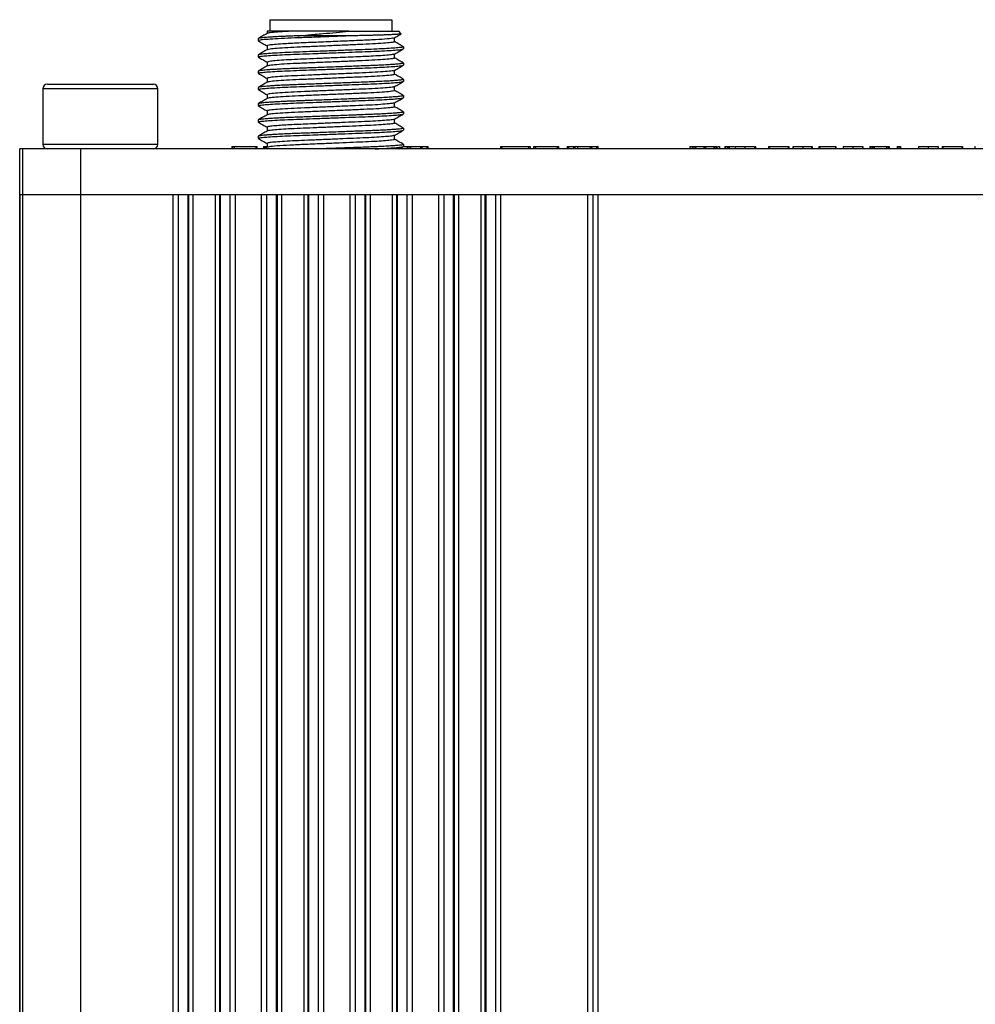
# Model space of a CAD drawing. Header units: millimetres. Extents: x 0 to 83, y -7.6 to 77.8.
# Tile 3 of 4: x 0 to 41.5, y 35.1 to 77.8. Entities that reach past the tile are written whole.
import ezdxf

# ---------------------------------------------------------------- set-up
doc = ezdxf.new("R2010")
doc.units = ezdxf.units.MM

msp = doc.modelspace()

# ---------------------------------------------------------------- linework, layer by layer
at = {"color": 7, "linetype": 'Continuous', "lineweight": 25}
for p, q in [((10.85, 77.8), (10.85, 77.3)), ((16.15, 77.8), (16.15, 77.3)), ((10.732, 77.3), (10.732, 77.201)), ((16.557, 77.193), (16.45, 77.3)), ((10.35, 76.977), (10.35, 76.889)), ((10.368, 76.883), (10.35, 76.889)), ((16.268, 76.845), (16.268, 77.018)), ((10.732, 76.668), (10.732, 76.495)), ((16.632, 76.631), (16.65, 76.624)), ((16.65, 76.624), (16.65, 76.536)), ((10.35, 76.272), (10.35, 76.183)), ((10.368, 76.177), (10.35, 76.183)), ((16.268, 76.139), (16.268, 76.312)), ((10.732, 75.963), (10.732, 75.79)), ((16.268, 75.434), (16.268, 75.607)), ((16.641, 75.925), (16.65, 75.919)), ((16.65, 75.919), (16.65, 75.831)), ((10.35, 75.566), (10.35, 75.478)), ((10.367, 75.472), (10.35, 75.478)), ((10.732, 75.257), (10.732, 75.084)), ((16.641, 75.219), (16.65, 75.213)), ((16.65, 75.213), (16.65, 75.125)), ((1, 74.8), (1, 72.4)), ((6, 74.8), (1, 74.8)), ((1.2, 75), (5.8, 75)), ((6, 72.4), (6, 74.8)), ((10.35, 74.86), (10.35, 74.772)), ((10.368, 74.766), (10.35, 74.772)), ((16.268, 74.728), (16.268, 74.901)), ((10.732, 74.552), (10.732, 74.379)), ((16.641, 74.513), (16.65, 74.508)), ((16.65, 74.508), (16.65, 74.419)), ((10.35, 74.155), (10.35, 74.067)), ((10.368, 74.06), (10.35, 74.067)), ((16.268, 74.022), (16.268, 74.196)), ((10.35, 73.449), (10.35, 73.361)), ((10.732, 73.846), (10.732, 73.673)), ((16.268, 73.317), (16.268, 73.49)), ((16.641, 73.808), (16.65, 73.802)), ((16.65, 73.802), (16.65, 73.714)), ((10.367, 73.355), (10.35, 73.361)), ((10.732, 73.141), (10.732, 72.968)), ((16.641, 73.102), (16.65, 73.097)), ((16.65, 73.097), (16.65, 73.008)), ((10.35, 72.744), (10.35, 72.656)), ((10.367, 72.649), (10.35, 72.656)), ((16.268, 72.611), (16.268, 72.784)), ((83, 72.2), (0, 72.2)), ((0, -2.004), (0, 72.2)), ((0.138, -2.004), (0.138, 72.2)), ((1, 72.4), (6, 72.4)), ((2.634, 72.2), (2.634, -2.004)), ((9.204, 72.3), (9.204, 72.2)), ((9.231, 72.3), (9.231, 72.2)), ((9.3, 72.3), (9.3, 72.2)), ((9.3, 72.3), (10.241, 72.3)), ((10.241, 72.3), (10.241, 72.2)), ((10.308, 72.2), (10.308, 72.3)), ((10.575, 72.3), (10.575, 72.2)), ((10.738, 72.266), (10.625, 72.2)), ((10.643, 72.3), (10.643, 72.211)), ((10.643, 72.3), (10.732, 72.3)), ((10.732, 72.435), (10.732, 72.262)), ((16.477, 72.2), (16.645, 72.297)), ((16.641, 72.397), (16.65, 72.391)), ((16.642, 72.3), (16.817, 72.3)), ((16.65, 72.391), (16.65, 72.303)), ((16.817, 72.3), (16.817, 72.2)), ((16.889, 72.3), (16.889, 72.2)), ((16.959, 72.3), (16.959, 72.2)), ((16.959, 72.3), (17.384, 72.3)), ((17.384, 72.3), (17.384, 72.2)), ((17.444, 72.3), (17.444, 72.2)), ((17.444, 72.3), (17.661, 72.3)), ((17.661, 72.3), (17.661, 72.2)), ((17.727, 72.2), (17.727, 72.3)), ((20.855, 72.3), (20.855, 72.2)), ((20.924, 72.3), (20.924, 72.2)), ((20.924, 72.3), (22.076, 72.3)), ((22.076, 72.3), (22.076, 72.2)), ((22.145, 72.3), (22.145, 72.2)), ((22.286, 72.3), (22.286, 72.2)), ((22.313, 72.3), (22.313, 72.2)), ((22.382, 72.3), (22.382, 72.2)), ((22.382, 72.3), (23.323, 72.3)), ((23.323, 72.3), (23.323, 72.2)), ((23.39, 72.2), (23.39, 72.3)), ((23.752, 72.3), (23.752, 72.2)), ((23.818, 72.3), (23.818, 72.2)), ((23.818, 72.3), (24.035, 72.3)), ((24.035, 72.3), (24.035, 72.2)), ((24.101, 72.2), (24.101, 72.3)), ((24.195, 72.3), (24.195, 72.2)), ((24.195, 72.3), (24.752, 72.3)), ((24.752, 72.3), (24.752, 72.2)), ((24.809, 72.3), (24.809, 72.2)), ((24.809, 72.3), (25.026, 72.3)), ((25.026, 72.3), (25.026, 72.2)), ((25.092, 72.2), (25.092, 72.3)), ((29.079, 72.3), (29.079, 72.2)), ((29.179, 72.3), (29.179, 72.2)), ((29.209, 72.3), (29.209, 72.2)), ((29.209, 72.3), (29.289, 72.3)), ((29.289, 72.3), (29.289, 72.2)), ((29.317, 72.3), (29.317, 72.2)), ((29.317, 72.3), (29.68, 72.3)), ((29.68, 72.3), (29.68, 72.2)), ((29.717, 72.3), (29.717, 72.2)), ((29.753, 72.3), (29.753, 72.2)), ((29.753, 72.3), (30.123, 72.3)), ((30.123, 72.3), (30.123, 72.2)), ((30.148, 72.3), (30.148, 72.2)), ((30.148, 72.3), (30.218, 72.3)), ((30.218, 72.3), (30.218, 72.2)), ((30.247, 72.3), (30.247, 72.2)), ((30.369, 72.3), (30.369, 72.2)), ((30.595, 72.3), (30.595, 72.2)), ((30.623, 72.3), (30.623, 72.2)), ((30.623, 72.3), (30.707, 72.3)), ((30.707, 72.3), (30.707, 72.2)), ((30.735, 72.3), (30.735, 72.2)), ((30.784, 72.3), (30.784, 72.2)), ((30.784, 72.3), (31.007, 72.3)), ((31.049, 72.3), (31.049, 72.2)), ((31.465, 72.3), (31.465, 72.2)), ((31.878, 72.3), (31.878, 72.2)), ((31.896, 72.3), (31.896, 72.2)), ((31.945, 72.2), (31.945, 72.3)), ((32.496, 72.3), (32.496, 72.2)), ((32.526, 72.3), (32.526, 72.2)), ((32.526, 72.3), (33.341, 72.3)), ((33.341, 72.3), (33.341, 72.2)), ((33.371, 72.3), (33.371, 72.2)), ((33.54, 72.3), (33.54, 72.2)), ((33.542, 72.3), (33.542, 72.2)), ((33.553, 72.3), (33.553, 72.2)), ((33.973, 72.3), (33.973, 72.2)), ((33.973, 72.3), (34.357, 72.3)), ((34.357, 72.3), (34.357, 72.2)), ((34.383, 72.3), (34.383, 72.2)), ((34.666, 72.3), (34.666, 72.2)), ((34.69, 72.3), (34.69, 72.2)), ((34.719, 72.3), (34.719, 72.2)), ((34.719, 72.3), (35.389, 72.3)), ((35.389, 72.3), (35.389, 72.2)), ((35.417, 72.3), (35.417, 72.2)), ((35.731, 72.3), (35.731, 72.2)), ((36.147, 72.3), (36.147, 72.2)), ((36.561, 72.3), (36.561, 72.2)), ((36.579, 72.3), (36.579, 72.2)), ((36.891, 72.3), (36.891, 72.2)), ((36.918, 72.3), (36.918, 72.2)), ((36.918, 72.3), (36.99, 72.3)), ((36.99, 72.3), (36.99, 72.2)), ((37.016, 72.3), (37.016, 72.2)), ((37.075, 72.3), (37.075, 72.2)), ((37.075, 72.3), (37.603, 72.3)), ((37.603, 72.3), (37.603, 72.2)), ((37.625, 72.3), (37.625, 72.2)), ((37.625, 72.3), (37.696, 72.3)), ((37.696, 72.3), (37.696, 72.2)), ((37.724, 72.3), (37.724, 72.2)), ((38.073, 72.3), (38.073, 72.2)), ((38.101, 72.3), (38.101, 72.2)), ((38.101, 72.3), (38.184, 72.3)), ((38.184, 72.3), (38.184, 72.2)), ((38.212, 72.3), (38.212, 72.2)), ((38.998, 72.3), (38.998, 72.2)), ((39.423, 72.3), (39.423, 72.2)), ((39.846, 72.3), (39.846, 72.2)), ((40.028, 72.3), (40.028, 72.2)), ((40.058, 72.3), (40.058, 72.2)), ((40.058, 72.3), (40.873, 72.3)), ((40.873, 72.3), (40.873, 72.2)), ((40.903, 72.3), (40.903, 72.2)), ((41.435, 72.3), (41.435, 72.2)), ((83, 70.2), (0, 70.2)), ((0, 70.2), (0, 0)), ((6.656, 0), (6.656, 70.2)), ((6.872, 70.2), (6.872, 0)), ((7.304, 0), (7.304, 70.2)), ((7.337, 0), (7.337, 70.2)), ((7.519, 70.2), (7.519, 0)), ((8.481, 70.2), (8.481, 0)), ((8.663, 70.2), (8.663, 0)), ((8.696, 70.2), (8.696, 0)), ((9.128, 0), (9.128, 70.2)), ((9.344, 70.2), (9.344, 0)), ((10.497, 0), (10.497, 70.2)), ((10.713, 70.2), (10.713, 0)), ((11.145, 0), (11.145, 70.2)), ((11.179, 0), (11.179, 70.2)), ((11.361, 70.2), (11.361, 0)), ((12.322, 70.2), (12.322, 0)), ((12.504, 70.2), (12.504, 0)), ((12.537, 70.2), (12.537, 0)), ((12.969, 0), (12.969, 70.2)), ((13.186, 70.2), (13.186, 0)), ((14.338, 0), (14.338, 70.2)), ((14.555, 70.2), (14.555, 0)), ((14.986, 0), (14.986, 70.2)), ((15.02, 0), (15.02, 70.2)), ((15.202, 70.2), (15.202, 0)), ((16.163, 70.2), (16.163, 0)), ((16.345, 70.2), (16.345, 0)), ((16.379, 70.2), (16.379, 0)), ((16.81, 0), (16.81, 70.2)), ((17.027, 70.2), (17.027, 0)), ((18.179, 0), (18.179, 70.2)), ((18.396, 70.2), (18.396, 0)), ((18.828, 0), (18.828, 70.2)), ((18.861, 0), (18.861, 70.2)), ((19.043, 70.2), (19.043, 0)), ((20.004, 70.2), (20.004, 0)), ((20.186, 70.2), (20.186, 0)), ((20.22, 70.2), (20.22, 0)), ((20.652, 0), (20.652, 70.2)), ((20.868, 70.2), (20.868, 0)), ((24.651, 0), (24.651, 70.2)), ((24.868, 70.2), (24.868, 0)), ((25.084, 70.2), (25.084, 0))]:
    msp.add_line(p, q, dxfattribs=at)
at = {"color": 7, "linetype": 'Continuous', "lineweight": 25, "flags": 128}
for points in [[(10.85, 77.8), (10.895, 77.8), (11.029, 77.8), (11.247, 77.8), (11.542, 77.8), (11.903, 77.8), (12.319, 77.8), (12.775, 77.8), (13.255, 77.8), (13.745, 77.8), (14.225, 77.8), (14.681, 77.8), (15.097, 77.8), (15.458, 77.8), (15.753, 77.8), (15.971, 77.8), (16.105, 77.8), (16.15, 77.8)], [(14.279, 77.3), (14.781, 77.3), (15.241, 77.3), (15.644, 77.3), (15.975, 77.3), (16.225, 77.3), (16.385, 77.3), (16.449, 77.3), (16.45, 77.3)], [(14.43, 77.1), (14.136, 77.1), (13.837, 77.1), (13.534, 77.1), (13.23, 77.1), (12.93, 77.1), (12.634, 77.1), (12.347, 77.1), (12.07, 77.1)]]:
    msp.add_lwpolyline(points, dxfattribs=at)
at = {"color": 7, "linetype": 'Continuous', "lineweight": 25}
for centre, start, end in [((1.2, 74.8), 90, 180), ((5.8, 74.8), 0, 90), ((1.2, 72.4), 180, 270), ((5.8, 72.4), 270, 0)]:
    msp.add_arc(centre, 0.2, start, end, dxfattribs=at)
for points, knots in [([(11.787, 77.3), (11.723, 77.3), (11.583, 77.3), (11.378, 77.3), (11.135, 77.3), (10.965, 77.3), (10.865, 77.3), (10.822, 77.3), (10.786, 77.3), (10.754, 77.3), (10.732, 77.3), (10.735, 77.3), (10.736, 77.3)], [0, 0, 0, 0, 0.0995595, 0.2188436, 0.3578914, 0.5819593, 0.6596898, 0.7146186, 0.7676474, 0.8454505, 0.9470024, 1, 1, 1, 1]), ([(11.787, 77.3), (11.612, 77.29), (11.259, 77.271), (10.921, 77.241), (10.75, 77.218), (10.754, 77.207), (10.754, 77.205)], [0, 0, 0, 0, 0.305884, 0.61668, 0.922123, 1, 1, 1, 1]), ([(14.279, 77.3), (14.058, 77.3), (13.616, 77.3), (12.95, 77.3), (12.317, 77.3), (11.964, 77.3), (11.787, 77.3)], [0, 0, 0, 0, 0.249156, 0.499456, 0.749539, 1, 1, 1, 1]), ([(12.07, 77.1), (12.071, 77.1), (12.077, 77.1), (12.097, 77.102), (12.241, 77.114), (12.485, 77.136), (12.834, 77.166), (13.241, 77.203), (13.738, 77.248), (14.098, 77.283), (14.279, 77.3)], [0, 0, 0, 0, 0.000854, 0.0082229, 0.0293, 0.206857, 0.3451846, 0.5000882, 0.7490543, 1, 1, 1, 1]), ([(12.07, 77.1), (11.998, 77.097), (11.854, 77.092), (11.649, 77.083), (11.495, 77.077), (11.357, 77.071), (11.235, 77.064), (11.085, 77.056), (10.928, 77.047), (10.774, 77.036), (10.642, 77.026), (10.541, 77.016), (10.467, 77.007), (10.402, 76.998), (10.358, 76.987), (10.352, 76.98), (10.35, 76.977)], [0, 0, 0, 0, 0.071011, 0.142021, 0.21303, 0.240517, 0.301168, 0.36007, 0.433705, 0.522114, 0.604948, 0.681184, 0.750944, 0.814097, 0.920221, 1, 1, 1, 1]), ([(14.43, 77.1), (14.188, 77.091), (13.702, 77.073), (12.951, 77.045), (12.245, 77.018), (11.611, 76.995), (11.071, 76.969), (10.661, 76.941), (10.398, 76.913), (10.366, 76.897), (10.35, 76.889)], [0, 0, 0, 0, 0.126415, 0.253777, 0.378556, 0.499301, 0.623986, 0.75133, 0.877799, 1, 1, 1, 1]), ([(10.738, 77.205), (10.674, 77.168), (10.547, 77.094), (10.419, 77.02), (10.356, 76.983)], [0, 0, 0, 0, 0.499953, 1, 1, 1, 1]), ([(10.356, 76.883), (10.419, 76.846), (10.545, 76.773), (10.67, 76.701), (10.732, 76.665)], [0, 0, 0, 0, 0.508454, 1, 1, 1, 1]), ([(16.236, 77.014), (16.224, 77.007), (16.192, 76.989), (15.864, 76.957), (15.322, 76.922), (14.615, 76.892), (13.81, 76.858), (12.939, 76.821), (12.091, 76.786), (11.448, 76.754), (11.031, 76.723), (10.817, 76.697), (10.708, 76.679), (10.742, 76.67), (10.748, 76.668)], [0, 0, 0, 0, 0.064418, 0.163121, 0.261169, 0.355422, 0.452725, 0.551673, 0.659357, 0.767031, 0.841345, 0.915359, 0.987226, 1, 1, 1, 1]), ([(16.554, 77.19), (16.556, 77.188), (16.564, 77.184), (16.533, 77.179), (16.49, 77.173), (16.451, 77.17), (16.409, 77.166), (16.333, 77.161), (16.213, 77.154), (16.041, 77.146), (15.864, 77.139), (15.726, 77.134), (15.636, 77.131), (15.556, 77.128), (15.431, 77.125), (15.248, 77.12), (14.929, 77.112), (14.645, 77.105), (14.43, 77.1)], [0, 0, 0, 0, 0.052568, 0.145285, 0.188021, 0.228132, 0.265488, 0.300005, 0.40114, 0.485516, 0.552567, 0.626078, 0.64171, 0.649911, 0.710173, 0.768402, 0.824511, 1, 1, 1, 1]), ([(16.262, 77.014), (16.326, 77.051), (16.424, 77.108), (16.523, 77.165), (16.558, 77.185)], [0, 0, 0, 0, 0.647002, 1, 1, 1, 1]), ([(16.65, 76.624), (16.639, 76.618), (16.616, 76.604), (16.431, 76.581), (16.135, 76.558), (15.735, 76.535), (15.258, 76.513), (14.718, 76.494), (14.127, 76.471), (13.5, 76.448), (12.873, 76.425), (12.282, 76.402), (11.742, 76.383), (11.265, 76.361), (10.865, 76.338), (10.569, 76.315), (10.384, 76.292), (10.361, 76.278), (10.35, 76.272)], [0, 0, 0, 0, 0.061035, 0.124085, 0.187981, 0.251453, 0.313273, 0.373723, 0.436252, 0.5, 0.563748, 0.626277, 0.686727, 0.748547, 0.812019, 0.875915, 0.938965, 1, 1, 1, 1]), ([(10.35, 76.183), (10.361, 76.19), (10.384, 76.204), (10.569, 76.226), (10.865, 76.25), (11.265, 76.273), (11.742, 76.295), (12.282, 76.314), (12.873, 76.336), (13.5, 76.36), (14.127, 76.383), (14.718, 76.405), (15.258, 76.425), (15.735, 76.446), (16.135, 76.469), (16.431, 76.493), (16.616, 76.516), (16.639, 76.529), (16.65, 76.536)], [0, 0, 0, 0, 0.061035, 0.124085, 0.187981, 0.251453, 0.313273, 0.373723, 0.436252, 0.5, 0.563748, 0.626277, 0.686727, 0.748547, 0.812019, 0.875915, 0.938965, 1, 1, 1, 1]), ([(10.738, 76.499), (10.674, 76.462), (10.547, 76.388), (10.419, 76.314), (10.355, 76.278)], [0, 0, 0, 0, 0.499954, 1, 1, 1, 1]), ([(16.259, 76.845), (16.262, 76.844), (16.29, 76.834), (16.177, 76.815), (15.908, 76.784), (15.462, 76.754), (14.902, 76.727), (14.253, 76.701), (13.546, 76.67), (12.835, 76.64), (12.177, 76.613), (11.602, 76.586), (11.146, 76.556), (10.832, 76.526), (10.77, 76.508), (10.74, 76.499)], [0, 0, 0, 0, 0.0092382, 0.0908385, 0.175025, 0.2590622, 0.3402428, 0.4213788, 0.5053988, 0.5895989, 0.6712411, 0.7519593, 0.835775, 0.9201, 1, 1, 1, 1]), ([(16.644, 76.63), (16.581, 76.667), (16.453, 76.741), (16.326, 76.815), (16.262, 76.852)], [0, 0, 0, 0, 0.5000488, 1, 1, 1, 1]), ([(16.262, 76.309), (16.326, 76.346), (16.453, 76.419), (16.581, 76.493), (16.644, 76.53)], [0, 0, 0, 0, 0.499952, 1, 1, 1, 1]), ([(10.356, 76.177), (10.419, 76.14), (10.545, 76.068), (10.67, 75.995), (10.732, 75.959)], [0, 0, 0, 0, 0.508377, 1, 1, 1, 1]), ([(16.246, 76.308), (16.243, 76.305), (16.235, 76.294), (16.077, 76.273), (15.779, 76.246), (15.294, 76.215), (14.59, 76.186), (13.776, 76.151), (13.044, 76.12), (12.447, 76.094), (11.906, 76.072), (11.439, 76.047), (11.073, 76.021), (10.79, 75.991), (10.763, 75.973), (10.749, 75.963)], [0, 0, 0, 0, 0.031579, 0.104832, 0.179206, 0.252794, 0.358891, 0.468532, 0.542865, 0.615824, 0.686286, 0.75866, 0.832836, 0.906939, 1, 1, 1, 1]), ([(16.248, 76.139), (16.253, 76.136), (16.27, 76.123), (16.116, 76.1), (15.79, 76.07), (15.307, 76.04), (14.717, 76.014), (14.047, 75.986), (13.332, 75.956), (12.633, 75.926), (11.997, 75.9), (11.452, 75.872), (11.04, 75.842), (10.794, 75.815), (10.767, 75.8), (10.757, 75.794)], [0, 0, 0, 0, 0.032111, 0.114859, 0.199413, 0.282984, 0.363408, 0.445772, 0.530256, 0.614086, 0.694767, 0.776715, 0.861091, 0.945142, 1, 1, 1, 1]), ([(16.645, 75.925), (16.581, 75.961), (16.456, 76.034), (16.33, 76.107), (16.268, 76.143)], [0, 0, 0, 0, 0.507526, 1, 1, 1, 1]), ([(16.65, 75.919), (16.649, 75.917), (16.648, 75.913), (16.632, 75.907), (16.597, 75.898), (16.531, 75.888), (16.422, 75.876), (16.259, 75.862), (16.027, 75.846), (15.788, 75.832), (15.561, 75.821), (15.355, 75.812), (15.073, 75.801), (14.792, 75.791), (14.521, 75.781), (14.26, 75.771), (13.912, 75.758), (13.517, 75.743), (13.128, 75.728), (12.794, 75.716), (12.518, 75.706), (12.261, 75.696), (12.011, 75.687), (11.77, 75.678), (11.524, 75.667), (11.291, 75.656), (11.066, 75.644), (10.878, 75.633), (10.716, 75.621), (10.583, 75.609), (10.48, 75.598), (10.406, 75.587), (10.359, 75.576), (10.353, 75.569), (10.35, 75.566)], [0, 0, 0, 0, 0.014964, 0.03463, 0.059014, 0.088088, 0.121889, 0.160363, 0.203552, 0.251436, 0.270639, 0.29741, 0.331777, 0.372944, 0.392396, 0.41965, 0.455516, 0.499975, 0.539323, 0.573507, 0.602472, 0.62646, 0.656468, 0.686503, 0.711383, 0.748528, 0.78037, 0.812215, 0.844061, 0.875904, 0.906533, 0.937427, 0.968581, 1, 1, 1, 1]), ([(10.35, 75.478), (10.361, 75.484), (10.384, 75.498), (10.569, 75.521), (10.865, 75.544), (11.265, 75.568), (11.742, 75.589), (12.282, 75.609), (12.873, 75.631), (13.5, 75.654), (14.127, 75.678), (14.718, 75.7), (15.258, 75.719), (15.735, 75.741), (16.135, 75.764), (16.431, 75.787), (16.616, 75.81), (16.639, 75.824), (16.65, 75.831)], [0, 0, 0, 0, 0.061035, 0.124085, 0.187981, 0.251453, 0.313273, 0.373723, 0.436252, 0.5, 0.563748, 0.626277, 0.686727, 0.748547, 0.812019, 0.875915, 0.938965, 1, 1, 1, 1]), ([(10.738, 75.793), (10.674, 75.757), (10.547, 75.683), (10.419, 75.609), (10.355, 75.572)], [0, 0, 0, 0, 0.499953, 1, 1, 1, 1]), ([(16.242, 75.603), (16.241, 75.6), (16.237, 75.587), (16.048, 75.563), (15.687, 75.533), (15.181, 75.505), (14.579, 75.48), (13.904, 75.451), (13.195, 75.421), (12.513, 75.392), (11.898, 75.366), (11.378, 75.338), (10.991, 75.308), (10.763, 75.28), (10.75, 75.264), (10.744, 75.257)], [0, 0, 0, 0, 0.03259, 0.114962, 0.198428, 0.280297, 0.359476, 0.441414, 0.524886, 0.607198, 0.686472, 0.767909, 0.851311, 0.933999, 1, 1, 1, 1]), ([(16.262, 75.603), (16.326, 75.64), (16.453, 75.714), (16.581, 75.788), (16.645, 75.825)], [0, 0, 0, 0, 0.499954, 1, 1, 1, 1]), ([(16.65, 75.213), (16.649, 75.212), (16.648, 75.208), (16.632, 75.201), (16.597, 75.192), (16.531, 75.182), (16.422, 75.17), (16.259, 75.156), (16.027, 75.14), (15.788, 75.127), (15.561, 75.116), (15.355, 75.107), (15.073, 75.095), (14.792, 75.085), (14.521, 75.075), (14.26, 75.065), (13.912, 75.052), (13.517, 75.037), (13.128, 75.023), (12.794, 75.011), (12.518, 75), (12.261, 74.991), (12.011, 74.981), (11.77, 74.972), (11.524, 74.962), (11.291, 74.951), (11.066, 74.939), (10.878, 74.927), (10.716, 74.915), (10.583, 74.904), (10.48, 74.892), (10.406, 74.881), (10.359, 74.871), (10.353, 74.864), (10.35, 74.86)], [0, 0, 0, 0, 0.014964, 0.03463, 0.059014, 0.088088, 0.121889, 0.160363, 0.203552, 0.251436, 0.270639, 0.29741, 0.331777, 0.372944, 0.392396, 0.41965, 0.455516, 0.499975, 0.539323, 0.573507, 0.602472, 0.62646, 0.656468, 0.686503, 0.711383, 0.748528, 0.78037, 0.812215, 0.844061, 0.875904, 0.906533, 0.937427, 0.968581, 1, 1, 1, 1]), ([(10.355, 75.472), (10.419, 75.435), (10.544, 75.362), (10.67, 75.29), (10.732, 75.254)], [0, 0, 0, 0, 0.507481, 1, 1, 1, 1]), ([(16.251, 75.434), (16.25, 75.428), (16.246, 75.413), (16.037, 75.386), (15.66, 75.355), (15.142, 75.326), (14.525, 75.301), (13.838, 75.272), (13.12, 75.241), (12.436, 75.212), (11.825, 75.187), (11.312, 75.158), (10.949, 75.127), (10.761, 75.103), (10.758, 75.091), (10.758, 75.088)], [0, 0, 0, 0, 0.057395, 0.140871, 0.225336, 0.308006, 0.388198, 0.471379, 0.555874, 0.638892, 0.719055, 0.801906, 0.886391, 0.969722, 1, 1, 1, 1]), ([(16.644, 75.219), (16.581, 75.256), (16.455, 75.329), (16.33, 75.401), (16.268, 75.437)], [0, 0, 0, 0, 0.508428, 1, 1, 1, 1]), ([(10.35, 74.772), (10.361, 74.779), (10.384, 74.793), (10.569, 74.815), (10.865, 74.839), (11.265, 74.862), (11.742, 74.883), (12.282, 74.903), (12.873, 74.925), (13.5, 74.949), (14.127, 74.972), (14.718, 74.994), (15.258, 75.014), (15.735, 75.035), (16.135, 75.058), (16.431, 75.082), (16.616, 75.105), (16.639, 75.118), (16.65, 75.125)], [0, 0, 0, 0, 0.061035, 0.124085, 0.187981, 0.251453, 0.313273, 0.373723, 0.436252, 0.5, 0.563748, 0.626277, 0.686727, 0.748547, 0.812019, 0.875915, 0.938965, 1, 1, 1, 1]), ([(10.738, 75.088), (10.674, 75.051), (10.547, 74.977), (10.419, 74.903), (10.355, 74.867)], [0, 0, 0, 0, 0.4999536, 1, 1, 1, 1]), ([(10.355, 74.766), (10.419, 74.729), (10.545, 74.657), (10.67, 74.584), (10.732, 74.548)], [0, 0, 0, 0, 0.508323, 1, 1, 1, 1]), ([(16.268, 74.728), (16.268, 74.728), (16.297, 74.719), (16.195, 74.701), (15.948, 74.671), (15.517, 74.641), (14.968, 74.613), (14.327, 74.587), (13.625, 74.557), (12.911, 74.527), (12.245, 74.499), (11.661, 74.473), (11.184, 74.443), (10.875, 74.413), (10.732, 74.393), (10.743, 74.383), (10.744, 74.382)], [0, 0, 0, 0, 0.000273, 0.081513, 0.16562, 0.249885, 0.33157, 0.412384, 0.49629, 0.580682, 0.662799, 0.7433, 0.826966, 0.911448, 0.993965, 1, 1, 1, 1]), ([(16.242, 74.897), (16.241, 74.894), (16.236, 74.882), (16.046, 74.858), (15.684, 74.828), (15.177, 74.799), (14.574, 74.774), (13.899, 74.745), (13.19, 74.715), (12.508, 74.686), (11.894, 74.661), (11.375, 74.632), (10.989, 74.602), (10.763, 74.575), (10.75, 74.559), (10.745, 74.552)], [0, 0, 0, 0, 0.033273, 0.115748, 0.1993, 0.281234, 0.360497, 0.442541, 0.526102, 0.608483, 0.687831, 0.769376, 0.85287, 0.93563, 1, 1, 1, 1]), ([(16.262, 74.898), (16.326, 74.935), (16.453, 75.008), (16.581, 75.082), (16.645, 75.119)], [0, 0, 0, 0, 0.499956, 1, 1, 1, 1]), ([(16.645, 74.513), (16.581, 74.55), (16.456, 74.623), (16.33, 74.696), (16.268, 74.731)], [0, 0, 0, 0, 0.5074501, 1, 1, 1, 1]), ([(16.65, 74.508), (16.649, 74.506), (16.648, 74.502), (16.632, 74.495), (16.597, 74.487), (16.531, 74.477), (16.422, 74.464), (16.259, 74.451), (16.027, 74.435), (15.788, 74.421), (15.561, 74.41), (15.355, 74.401), (15.073, 74.39), (14.792, 74.379), (14.521, 74.369), (14.26, 74.36), (13.912, 74.347), (13.517, 74.332), (13.128, 74.317), (12.794, 74.305), (12.518, 74.295), (12.261, 74.285), (12.011, 74.276), (11.77, 74.267), (11.524, 74.256), (11.291, 74.245), (11.066, 74.233), (10.878, 74.222), (10.716, 74.21), (10.583, 74.198), (10.48, 74.187), (10.406, 74.176), (10.359, 74.165), (10.353, 74.158), (10.35, 74.155)], [0, 0, 0, 0, 0.014964, 0.03463, 0.059014, 0.088088, 0.121889, 0.160363, 0.203552, 0.251436, 0.270639, 0.29741, 0.331777, 0.372944, 0.392396, 0.41965, 0.455516, 0.499975, 0.539323, 0.573507, 0.602472, 0.62646, 0.656468, 0.686503, 0.711383, 0.748528, 0.78037, 0.812215, 0.844061, 0.875904, 0.906533, 0.937427, 0.968581, 1, 1, 1, 1]), ([(10.35, 74.067), (10.361, 74.073), (10.384, 74.087), (10.569, 74.11), (10.865, 74.133), (11.265, 74.156), (11.742, 74.178), (12.282, 74.197), (12.873, 74.22), (13.5, 74.243), (14.127, 74.266), (14.718, 74.289), (15.258, 74.308), (15.735, 74.33), (16.135, 74.353), (16.431, 74.376), (16.616, 74.399), (16.639, 74.413), (16.65, 74.419)], [0, 0, 0, 0, 0.061035, 0.124085, 0.187981, 0.251453, 0.313273, 0.373723, 0.436252, 0.5, 0.563748, 0.626277, 0.686727, 0.748547, 0.812019, 0.875915, 0.938965, 1, 1, 1, 1]), ([(10.738, 74.382), (10.674, 74.345), (10.547, 74.272), (10.419, 74.198), (10.355, 74.161)], [0, 0, 0, 0, 0.499953, 1, 1, 1, 1]), ([(16.262, 74.192), (16.326, 74.229), (16.453, 74.303), (16.581, 74.376), (16.644, 74.413)], [0, 0, 0, 0, 0.499951, 1, 1, 1, 1]), ([(10.356, 74.061), (10.419, 74.024), (10.545, 73.951), (10.67, 73.879), (10.732, 73.843)], [0, 0, 0, 0, 0.508408, 1, 1, 1, 1]), ([(16.242, 74.192), (16.24, 74.188), (16.235, 74.176), (16.044, 74.152), (15.68, 74.122), (15.173, 74.093), (14.57, 74.068), (13.894, 74.039), (13.185, 74.009), (12.504, 73.98), (11.89, 73.955), (11.372, 73.927), (10.987, 73.897), (10.762, 73.869), (10.75, 73.853), (10.745, 73.846)], [0, 0, 0, 0, 0.033187, 0.115682, 0.199234, 0.281149, 0.360416, 0.442482, 0.526046, 0.608411, 0.687753, 0.769323, 0.852824, 0.935571, 1, 1, 1, 1]), ([(16.251, 74.023), (16.256, 74.02), (16.278, 74.009), (16.14, 73.987), (15.835, 73.956), (15.365, 73.926), (14.786, 73.901), (14.124, 73.873), (13.411, 73.842), (12.707, 73.812), (12.062, 73.786), (11.506, 73.759), (11.077, 73.728), (10.807, 73.7), (10.769, 73.684), (10.752, 73.677)], [0, 0, 0, 0, 0.02332, 0.105701, 0.190179, 0.273981, 0.35463, 0.436597, 0.52097, 0.604995, 0.686006, 0.767526, 0.851755, 0.935967, 1, 1, 1, 1]), ([(16.644, 73.808), (16.581, 73.845), (16.455, 73.918), (16.33, 73.99), (16.268, 74.026)], [0, 0, 0, 0, 0.508415, 1, 1, 1, 1]), ([(16.65, 73.802), (16.649, 73.8), (16.648, 73.797), (16.632, 73.79), (16.597, 73.781), (16.531, 73.771), (16.422, 73.759), (16.259, 73.745), (16.027, 73.729), (15.788, 73.716), (15.561, 73.705), (15.355, 73.696), (15.073, 73.684), (14.792, 73.674), (14.521, 73.664), (14.26, 73.654), (13.912, 73.641), (13.517, 73.626), (13.128, 73.612), (12.794, 73.599), (12.518, 73.589), (12.261, 73.579), (12.011, 73.57), (11.77, 73.561), (11.524, 73.551), (11.291, 73.54), (11.066, 73.528), (10.878, 73.516), (10.716, 73.504), (10.583, 73.493), (10.48, 73.481), (10.406, 73.47), (10.359, 73.459), (10.353, 73.453), (10.35, 73.449)], [0, 0, 0, 0, 0.014964, 0.03463, 0.059014, 0.088088, 0.121889, 0.160363, 0.203552, 0.251436, 0.270639, 0.29741, 0.331777, 0.372944, 0.392396, 0.41965, 0.455516, 0.499975, 0.539323, 0.573507, 0.602472, 0.62646, 0.656468, 0.686503, 0.711383, 0.748528, 0.78037, 0.812215, 0.844061, 0.875904, 0.906533, 0.937427, 0.968581, 1, 1, 1, 1]), ([(10.35, 73.361), (10.361, 73.368), (10.384, 73.381), (10.569, 73.404), (10.865, 73.428), (11.265, 73.451), (11.742, 73.472), (12.282, 73.492), (12.873, 73.514), (13.5, 73.537), (14.127, 73.561), (14.718, 73.583), (15.258, 73.603), (15.735, 73.624), (16.135, 73.647), (16.431, 73.671), (16.616, 73.694), (16.639, 73.707), (16.65, 73.714)], [0, 0, 0, 0, 0.061035, 0.124085, 0.187981, 0.251453, 0.313273, 0.373723, 0.436252, 0.5, 0.563748, 0.626277, 0.686727, 0.748547, 0.812019, 0.875915, 0.938965, 1, 1, 1, 1]), ([(10.738, 73.677), (10.674, 73.64), (10.547, 73.566), (10.419, 73.492), (10.355, 73.455)], [0, 0, 0, 0, 0.499953, 1, 1, 1, 1]), ([(16.261, 73.487), (16.235, 73.479), (16.184, 73.463), (15.934, 73.436), (15.568, 73.41), (15.103, 73.385), (14.563, 73.362), (13.967, 73.337), (13.337, 73.31), (12.622, 73.279), (11.872, 73.249), (11.277, 73.215), (10.925, 73.184), (10.753, 73.16), (10.746, 73.146), (10.743, 73.141)], [0, 0, 0, 0, 0.070559, 0.144556, 0.218661, 0.290998, 0.361365, 0.434198, 0.508436, 0.582182, 0.688384, 0.797428, 0.871718, 0.944922, 1, 1, 1, 1]), ([(16.262, 73.486), (16.326, 73.523), (16.453, 73.597), (16.581, 73.671), (16.644, 73.708)], [0, 0, 0, 0, 0.499953, 1, 1, 1, 1]), ([(16.65, 73.097), (16.649, 73.095), (16.648, 73.091), (16.632, 73.084), (16.597, 73.076), (16.531, 73.065), (16.422, 73.053), (16.259, 73.039), (16.027, 73.024), (15.788, 73.01), (15.561, 72.999), (15.355, 72.99), (15.073, 72.979), (14.792, 72.968), (14.521, 72.958), (14.26, 72.949), (13.912, 72.935), (13.517, 72.921), (13.128, 72.906), (12.794, 72.894), (12.518, 72.883), (12.261, 72.874), (12.011, 72.864), (11.77, 72.856), (11.524, 72.845), (11.291, 72.834), (11.066, 72.822), (10.878, 72.811), (10.716, 72.799), (10.583, 72.787), (10.48, 72.775), (10.406, 72.765), (10.359, 72.754), (10.353, 72.747), (10.35, 72.744)], [0, 0, 0, 0, 0.014964, 0.03463, 0.059014, 0.088088, 0.121889, 0.160363, 0.203552, 0.251436, 0.270639, 0.29741, 0.331777, 0.372944, 0.392396, 0.41965, 0.455516, 0.499975, 0.539323, 0.573507, 0.602472, 0.62646, 0.656468, 0.686503, 0.711383, 0.748528, 0.78037, 0.812215, 0.844061, 0.875904, 0.906533, 0.937427, 0.968581, 1, 1, 1, 1]), ([(10.355, 73.355), (10.419, 73.318), (10.545, 73.246), (10.67, 73.173), (10.732, 73.137)], [0, 0, 0, 0, 0.5080065, 1, 1, 1, 1]), ([(16.258, 73.317), (16.262, 73.316), (16.283, 73.307), (16.188, 73.289), (15.966, 73.262), (15.6, 73.235), (15.137, 73.21), (14.595, 73.187), (13.994, 73.162), (13.357, 73.135), (12.732, 73.108), (12.155, 73.084), (11.646, 73.061), (11.221, 73.034), (10.921, 73.007), (10.763, 72.986), (10.756, 72.975), (10.754, 72.971)], [0, 0, 0, 0, 0.012603, 0.085112, 0.159819, 0.234814, 0.308143, 0.379277, 0.452802, 0.527846, 0.602448, 0.674714, 0.746397, 0.820701, 0.895813, 0.969762, 1, 1, 1, 1]), ([(16.645, 73.102), (16.581, 73.139), (16.456, 73.212), (16.33, 73.285), (16.268, 73.32)], [0, 0, 0, 0, 0.507529, 1, 1, 1, 1]), ([(10.35, 72.656), (10.361, 72.662), (10.384, 72.676), (10.569, 72.699), (10.865, 72.722), (11.265, 72.745), (11.742, 72.767), (12.282, 72.786), (12.873, 72.809), (13.5, 72.832), (14.127, 72.855), (14.718, 72.878), (15.258, 72.897), (15.735, 72.919), (16.135, 72.942), (16.431, 72.965), (16.616, 72.988), (16.639, 73.002), (16.65, 73.008)], [0, 0, 0, 0, 0.061035, 0.124085, 0.187981, 0.251453, 0.313273, 0.373723, 0.436252, 0.5, 0.563748, 0.626277, 0.686727, 0.748547, 0.812019, 0.875915, 0.938965, 1, 1, 1, 1]), ([(10.738, 72.971), (10.674, 72.934), (10.547, 72.86), (10.419, 72.787), (10.355, 72.75)], [0, 0, 0, 0, 0.499953, 1, 1, 1, 1]), ([(10.355, 72.65), (10.419, 72.613), (10.545, 72.54), (10.67, 72.467), (10.732, 72.432)], [0, 0, 0, 0, 0.5079205, 1, 1, 1, 1]), ([(16.256, 72.781), (16.237, 72.774), (16.197, 72.759), (15.969, 72.734), (15.617, 72.707), (15.161, 72.682), (14.63, 72.66), (14.039, 72.634), (13.411, 72.608), (12.79, 72.581), (12.214, 72.557), (11.703, 72.534), (11.272, 72.508), (10.954, 72.482), (10.762, 72.457), (10.746, 72.442), (10.739, 72.435)], [0, 0, 0, 0, 0.063046, 0.136854, 0.210996, 0.283581, 0.353868, 0.42637, 0.500489, 0.57434, 0.646076, 0.716652, 0.789855, 0.864097, 0.937473, 1, 1, 1, 1]), ([(16.253, 72.611), (16.257, 72.609), (16.271, 72.598), (16.154, 72.578), (15.899, 72.551), (15.511, 72.524), (15.029, 72.499), (14.473, 72.477), (13.862, 72.45), (13.155, 72.42), (12.407, 72.389), (11.689, 72.358), (11.138, 72.323), (10.807, 72.291), (10.777, 72.273), (10.765, 72.266)], [0, 0, 0, 0, 0.026677, 0.099918, 0.174978, 0.249911, 0.32279, 0.394248, 0.468374, 0.543619, 0.642124, 0.737409, 0.836501, 0.936288, 1, 1, 1, 1]), ([(16.262, 72.781), (16.326, 72.818), (16.454, 72.892), (16.581, 72.966), (16.645, 73.003)], [0, 0, 0, 0, 0.499957, 1, 1, 1, 1]), ([(16.644, 72.397), (16.581, 72.434), (16.455, 72.507), (16.33, 72.579), (16.268, 72.615)], [0, 0, 0, 0, 0.5084078, 1, 1, 1, 1]), ([(9.204, 72.3), (9.204, 72.3), (9.205, 72.3), (9.218, 72.3), (9.23, 72.3), (9.231, 72.3)], [0, 0, 0, 0, 0.459146, 0.913062, 1, 1, 1, 1]), ([(9.231, 72.3), (9.232, 72.3), (9.233, 72.3), (9.251, 72.3), (9.276, 72.3), (9.292, 72.3), (9.3, 72.3)], [0, 0, 0, 0, 0.2810508, 0.5580184, 0.7786851, 1, 1, 1, 1]), ([(10.241, 72.3), (10.251, 72.3), (10.273, 72.3), (10.298, 72.3), (10.307, 72.3), (10.307, 72.3), (10.307, 72.3)], [0, 0, 0, 0, 0.307368, 0.611122, 0.852189, 1, 1, 1, 1]), ([(10.575, 72.3), (10.575, 72.3), (10.576, 72.3), (10.594, 72.3), (10.619, 72.3), (10.635, 72.3), (10.643, 72.3)], [0, 0, 0, 0, 0.28068, 0.558949, 0.778984, 1, 1, 1, 1]), ([(16.65, 72.391), (16.649, 72.389), (16.648, 72.386), (16.632, 72.379), (16.597, 72.37), (16.531, 72.36), (16.422, 72.348), (16.259, 72.334), (16.027, 72.318), (15.788, 72.305), (15.561, 72.293), (15.355, 72.284), (15.073, 72.273), (14.792, 72.263), (14.521, 72.253), (14.26, 72.243), (13.912, 72.23), (13.517, 72.215), (13.238, 72.205), (13.109, 72.2), (13.108, 72.2)], [0, 0, 0, 0, 0.02773, 0.064172, 0.109359, 0.163235, 0.225872, 0.297167, 0.377201, 0.465936, 0.501519, 0.551129, 0.614814, 0.691101, 0.727147, 0.777652, 0.844115, 0.926502, 0.999417, 1, 1, 1, 1]), ([(15.428, 72.2), (15.527, 72.204), (15.792, 72.216), (16.133, 72.236), (16.431, 72.26), (16.616, 72.282), (16.639, 72.296), (16.65, 72.303)], [0, 0, 0, 0, 0.130662, 0.350102, 0.571006, 0.788986, 1, 1, 1, 1]), ([(16.817, 72.3), (16.831, 72.3), (16.857, 72.3), (16.879, 72.3), (16.889, 72.3)], [0, 0, 0, 0, 0.559991, 1, 1, 1, 1]), ([(16.889, 72.3), (16.901, 72.3), (16.921, 72.3), (16.947, 72.3), (16.959, 72.3)], [0, 0, 0, 0, 0.559991, 1, 1, 1, 1]), ([(17.384, 72.3), (17.387, 72.3), (17.393, 72.3), (17.414, 72.3), (17.433, 72.3), (17.444, 72.3)], [0, 0, 0, 0, 0.280217, 0.560679, 1, 1, 1, 1]), ([(17.661, 72.3), (17.672, 72.3), (17.692, 72.3), (17.718, 72.3), (17.727, 72.3), (17.727, 72.3), (17.727, 72.3)], [0, 0, 0, 0, 0.307475, 0.611013, 0.851612, 1, 1, 1, 1]), ([(20.855, 72.3), (20.856, 72.3), (20.856, 72.3), (20.874, 72.3), (20.9, 72.3), (20.916, 72.3), (20.924, 72.3)], [0, 0, 0, 0, 0.281018, 0.557998, 0.778675, 1, 1, 1, 1]), ([(22.076, 72.3), (22.087, 72.3), (22.107, 72.3), (22.134, 72.3), (22.145, 72.3), (22.145, 72.3), (22.145, 72.3)], [0, 0, 0, 0, 0.281163, 0.55905, 0.778935, 1, 1, 1, 1]), ([(22.286, 72.3), (22.286, 72.3), (22.287, 72.3), (22.3, 72.3), (22.311, 72.3), (22.313, 72.3)], [0, 0, 0, 0, 0.459146, 0.913062, 1, 1, 1, 1]), ([(22.313, 72.3), (22.314, 72.3), (22.315, 72.3), (22.332, 72.3), (22.358, 72.3), (22.374, 72.3), (22.382, 72.3)], [0, 0, 0, 0, 0.2810508, 0.5580184, 0.7786851, 1, 1, 1, 1]), ([(23.323, 72.3), (23.333, 72.3), (23.355, 72.3), (23.38, 72.3), (23.389, 72.3), (23.389, 72.3), (23.389, 72.3)], [0, 0, 0, 0, 0.3073679, 0.6111221, 0.8521885, 1, 1, 1, 1]), ([(23.752, 72.3), (23.752, 72.3), (23.752, 72.3), (23.769, 72.3), (23.794, 72.3), (23.81, 72.3), (23.818, 72.3)], [0, 0, 0, 0, 0.28094, 0.559029, 0.779156, 1, 1, 1, 1]), ([(24.035, 72.3), (24.045, 72.3), (24.066, 72.3), (24.092, 72.3), (24.101, 72.3), (24.101, 72.3), (24.101, 72.3)], [0, 0, 0, 0, 0.307475, 0.6110131, 0.8516126, 1, 1, 1, 1]), ([(24.101, 72.3), (24.117, 72.3), (24.146, 72.3), (24.18, 72.3), (24.195, 72.3)], [0, 0, 0, 0, 0.560024, 1, 1, 1, 1]), ([(24.752, 72.3), (24.755, 72.3), (24.762, 72.3), (24.783, 72.3), (24.799, 72.3), (24.809, 72.3)], [0, 0, 0, 0, 0.279458, 0.561117, 1, 1, 1, 1]), ([(25.026, 72.3), (25.036, 72.3), (25.057, 72.3), (25.082, 72.3), (25.092, 72.3), (25.092, 72.3), (25.091, 72.3)], [0, 0, 0, 0, 0.307475, 0.611013, 0.851612, 1, 1, 1, 1]), ([(29.079, 72.3), (29.081, 72.3), (29.085, 72.3), (29.114, 72.3), (29.142, 72.3), (29.146, 72.3)], [0, 0, 0, 0, 0.458612, 0.916917, 1, 1, 1, 1]), ([(29.179, 72.3), (29.18, 72.3), (29.18, 72.3), (29.188, 72.3), (29.199, 72.3), (29.206, 72.3), (29.209, 72.3)], [0, 0, 0, 0, 0.280134, 0.558754, 0.778924, 1, 1, 1, 1]), ([(29.289, 72.3), (29.296, 72.3), (29.305, 72.3), (29.314, 72.3), (29.316, 72.3), (29.317, 72.3)], [0, 0, 0, 0, 0.557658, 0.778064, 1, 1, 1, 1]), ([(29.68, 72.3), (29.687, 72.3), (29.701, 72.3), (29.712, 72.3), (29.717, 72.3)], [0, 0, 0, 0, 0.560009, 1, 1, 1, 1]), ([(29.717, 72.3), (29.723, 72.3), (29.734, 72.3), (29.747, 72.3), (29.753, 72.3)], [0, 0, 0, 0, 0.559968, 1, 1, 1, 1]), ([(30.123, 72.3), (30.125, 72.3), (30.127, 72.3), (30.136, 72.3), (30.143, 72.3), (30.148, 72.3)], [0, 0, 0, 0, 0.28034, 0.560104, 1, 1, 1, 1]), ([(30.218, 72.3), (30.223, 72.3), (30.232, 72.3), (30.242, 72.3), (30.246, 72.3), (30.246, 72.3), (30.247, 72.3)], [0, 0, 0, 0, 0.28037, 0.55913, 0.779006, 1, 1, 1, 1]), ([(30.291, 72.3), (30.299, 72.3), (30.331, 72.3), (30.364, 72.3), (30.367, 72.3), (30.369, 72.3)], [0, 0, 0, 0, 0.132721, 0.566237, 1, 1, 1, 1]), ([(30.595, 72.3), (30.595, 72.3), (30.595, 72.3), (30.602, 72.3), (30.613, 72.3), (30.62, 72.3), (30.623, 72.3)], [0, 0, 0, 0, 0.21165, 0.517127, 0.757678, 1, 1, 1, 1]), ([(30.707, 72.3), (30.711, 72.3), (30.72, 72.3), (30.731, 72.3), (30.735, 72.3), (30.735, 72.3), (30.735, 72.3)], [0, 0, 0, 0, 0.280293, 0.559012, 0.779072, 1, 1, 1, 1]), ([(30.746, 72.3), (30.751, 72.3), (30.762, 72.3), (30.775, 72.3), (30.784, 72.3)], [0, 0, 0, 0, 0.354795, 1, 1, 1, 1]), ([(31.049, 72.3), (31.05, 72.3), (31.051, 72.3), (31.08, 72.3), (31.126, 72.3), (31.246, 72.3), (31.367, 72.3), (31.465, 72.3)], [0, 0, 0, 0, 0.125375, 0.250571, 0.375839, 0.50106, 1, 1, 1, 1]), ([(31.465, 72.3), (31.561, 72.3), (31.683, 72.3), (31.803, 72.3), (31.848, 72.3), (31.876, 72.3), (31.878, 72.3), (31.878, 72.3)], [0, 0, 0, 0, 0.498957, 0.62419, 0.749464, 0.874657, 1, 1, 1, 1]), ([(31.908, 72.3), (31.917, 72.3), (31.934, 72.3), (31.944, 72.3), (31.944, 72.3), (31.944, 72.3)], [0, 0, 0, 0, 0.43211, 0.78136, 1, 1, 1, 1]), ([(32.496, 72.3), (32.497, 72.3), (32.497, 72.3), (32.505, 72.3), (32.516, 72.3), (32.523, 72.3), (32.526, 72.3)], [0, 0, 0, 0, 0.2802467, 0.5585323, 0.779103, 1, 1, 1, 1]), ([(33.341, 72.3), (33.346, 72.3), (33.354, 72.3), (33.366, 72.3), (33.371, 72.3), (33.371, 72.3), (33.371, 72.3)], [0, 0, 0, 0, 0.280379, 0.558774, 0.779212, 1, 1, 1, 1]), ([(33.553, 72.3), (33.554, 72.3), (33.556, 72.3), (33.585, 72.3), (33.632, 72.3), (33.753, 72.3), (33.875, 72.3), (33.973, 72.3)], [0, 0, 0, 0, 0.125345, 0.250469, 0.375727, 0.500954, 1, 1, 1, 1]), ([(34.357, 72.3), (34.361, 72.3), (34.369, 72.3), (34.378, 72.3), (34.383, 72.3), (34.383, 72.3), (34.383, 72.3)], [0, 0, 0, 0, 0.280315, 0.559305, 0.778761, 1, 1, 1, 1]), ([(34.666, 72.3), (34.666, 72.3), (34.667, 72.3), (34.676, 72.3), (34.685, 72.3), (34.69, 72.3)], [0, 0, 0, 0, 0.327517, 0.654142, 1, 1, 1, 1]), ([(34.69, 72.3), (34.69, 72.3), (34.69, 72.3), (34.698, 72.3), (34.709, 72.3), (34.716, 72.3), (34.719, 72.3)], [0, 0, 0, 0, 0.280266, 0.558516, 0.779115, 1, 1, 1, 1]), ([(35.389, 72.3), (35.393, 72.3), (35.402, 72.3), (35.413, 72.3), (35.417, 72.3), (35.417, 72.3), (35.417, 72.3)], [0, 0, 0, 0, 0.280363, 0.559017, 0.779144, 1, 1, 1, 1]), ([(35.731, 72.3), (35.732, 72.3), (35.734, 72.3), (35.762, 72.3), (35.808, 72.3), (35.928, 72.3), (36.05, 72.3), (36.147, 72.3)], [0, 0, 0, 0, 0.125375, 0.250571, 0.375839, 0.50106, 1, 1, 1, 1]), ([(36.147, 72.3), (36.244, 72.3), (36.365, 72.3), (36.485, 72.3), (36.531, 72.3), (36.559, 72.3), (36.56, 72.3), (36.561, 72.3)], [0, 0, 0, 0, 0.498957, 0.62419, 0.749464, 0.874657, 1, 1, 1, 1]), ([(36.891, 72.3), (36.891, 72.3), (36.891, 72.3), (36.897, 72.3), (36.908, 72.3), (36.914, 72.3), (36.918, 72.3)], [0, 0, 0, 0, 0.215776, 0.519799, 0.758784, 1, 1, 1, 1]), ([(36.99, 72.3), (36.994, 72.3), (37.002, 72.3), (37.012, 72.3), (37.016, 72.3), (37.016, 72.3), (37.016, 72.3)], [0, 0, 0, 0, 0.280225, 0.55885, 0.779115, 1, 1, 1, 1]), ([(37.016, 72.3), (37.027, 72.3), (37.046, 72.3), (37.066, 72.3), (37.075, 72.3)], [0, 0, 0, 0, 0.559999, 1, 1, 1, 1]), ([(37.603, 72.3), (37.604, 72.3), (37.606, 72.3), (37.615, 72.3), (37.621, 72.3), (37.625, 72.3)], [0, 0, 0, 0, 0.27993, 0.558957, 1, 1, 1, 1]), ([(37.696, 72.3), (37.7, 72.3), (37.709, 72.3), (37.72, 72.3), (37.724, 72.3), (37.724, 72.3), (37.724, 72.3)], [0, 0, 0, 0, 0.2803704, 0.5591301, 0.7790062, 1, 1, 1, 1]), ([(38.073, 72.3), (38.073, 72.3), (38.073, 72.3), (38.08, 72.3), (38.09, 72.3), (38.097, 72.3), (38.101, 72.3)], [0, 0, 0, 0, 0.21165, 0.517127, 0.757678, 1, 1, 1, 1]), ([(38.184, 72.3), (38.189, 72.3), (38.197, 72.3), (38.208, 72.3), (38.212, 72.3), (38.212, 72.3), (38.212, 72.3)], [0, 0, 0, 0, 0.280293, 0.559012, 0.779072, 1, 1, 1, 1]), ([(38.998, 72.3), (38.999, 72.3), (39.001, 72.3), (39.031, 72.3), (39.078, 72.3), (39.202, 72.3), (39.325, 72.3), (39.423, 72.3)], [0, 0, 0, 0, 0.125324, 0.250427, 0.375647, 0.500882, 1, 1, 1, 1]), ([(39.423, 72.3), (39.521, 72.3), (39.643, 72.3), (39.766, 72.3), (39.814, 72.3), (39.843, 72.3), (39.845, 72.3), (39.846, 72.3)], [0, 0, 0, 0, 0.499076, 0.624343, 0.749612, 0.874748, 1, 1, 1, 1]), ([(40.028, 72.3), (40.029, 72.3), (40.029, 72.3), (40.037, 72.3), (40.048, 72.3), (40.055, 72.3), (40.058, 72.3)], [0, 0, 0, 0, 0.280247, 0.558532, 0.779103, 1, 1, 1, 1]), ([(40.873, 72.3), (40.877, 72.3), (40.886, 72.3), (40.898, 72.3), (40.903, 72.3), (40.903, 72.3), (40.903, 72.3)], [0, 0, 0, 0, 0.280379, 0.558774, 0.779212, 1, 1, 1, 1]), ([(41.435, 72.3), (41.435, 72.3), (41.435, 72.3), (41.443, 72.3), (41.453, 72.3), (41.459, 72.3), (41.462, 72.3)], [0, 0, 0, 0, 0.280092, 0.558639, 0.778826, 1, 1, 1, 1])]:
    msp.add_open_spline(points, degree=3, knots=knots, dxfattribs=at)

doc.saveas('drawing.dxf')
